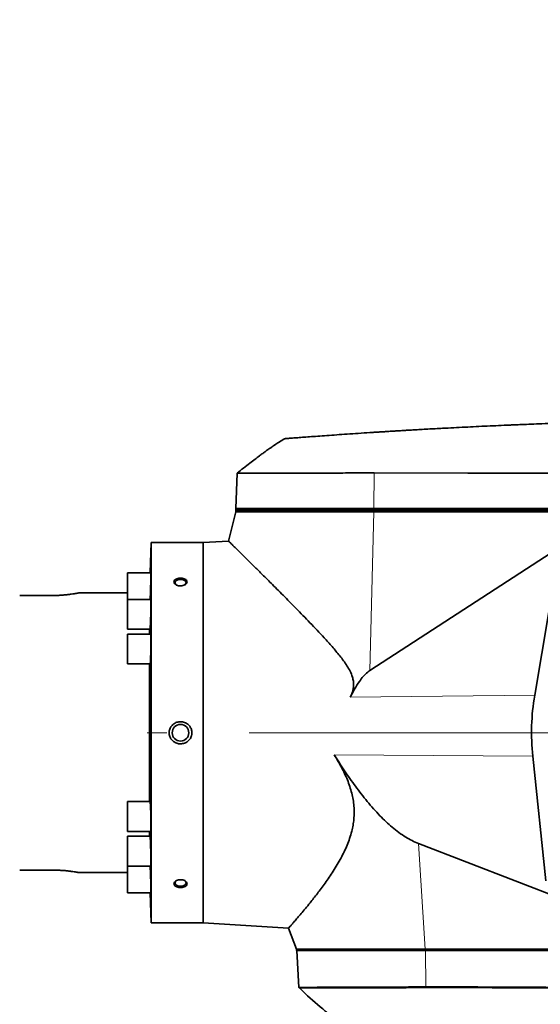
# Model space of a CAD drawing. Header units: millimetres. Extents: x 0 to 12118, y 0 to 8400.
# Tile 75 of 128: x 7676 to 7997, y 1580 to 2186. Entities that reach past the tile are written whole.
import ezdxf

# ---------------------------------------------------------------- set-up
doc = ezdxf.new("R2010")
doc.units = ezdxf.units.MM
doc.header["$LTSCALE"] = 20
doc.linetypes.add('CENTERX2', pattern=[20.32, 12.7, -2.54, 2.54, -2.54])
doc.styles.add('SLDTEXTSTYLE0', font='TXT', dxfattribs={"width": 0.605})
doc.dimstyles.new('SLDDIMSTYLE9', dxfattribs={"dimtxt": 70, "dimasz": 70, "dimexe": 0, "dimexo": 0.0625, "dimgap": 17.5, "dimtad": 0, "dimtih": 1, "dimtoh": 1, "dimdec": 1, "dimrnd": 1e-09, "dimzin": 12, "dimdsep": 46, "dimtxsty": 'SLDTEXTSTYLE0', "dimsah": 1, "dimcen": 0, "dimadec": 0, "dimazin": 3, "dimtfac": 1, "dimtofl": 0, "dimtmove": 0, "dimatfit": 3, "dimfxl": 1, "dimfrac": 2, "dimtolj": 1, "dimtzin": 12, "dimarcsym": 0})

# ---------------------------------------------------------------- blocks, each defined once
blk = doc.blocks.new('_D_52')
at = {"color": 7, "linetype": 'Continuous', "lineweight": 0}
for p, q in [((7181.99, 2122.19), (7643.47, 2581.32)), ((7643.47, 2581.32), (8689.06, 2581.32)), ((6804.86, 1746.97), (7181.99, 2122.19))]:
    blk.add_line(p, q, dxfattribs=at)
at = {"color": 7, "linetype": 'Continuous', "lineweight": 18}
blk.add_solid([(7181.99, 2122.19), (7238.67, 2164.47), (7224.57, 2178.65)], dxfattribs=at)
at = {"color": 7, "linetype": 'Continuous', "lineweight": 18, "char_height": 70, "attachment_point": 1, "style": 'SLDTEXTSTYLE0'}
for s, insert in [('R532', (7673.47, 2886.42)), ('Smallest circumscribed', (7673.47, 2778.99)), ('radius axis 1 front side.', (7673.47, 2671.56))]:
    blk.add_mtext(s, dxfattribs=dict(at, insert=insert))

msp = doc.modelspace()

# ---------------------------------------------------------------- linework, layer by layer
at = {"color": 7, "linetype": 'Continuous', "lineweight": 35}
for p, q in [((7810.147828, 1906.602387), (7809.392318, 1884.967397)), ((7809.357397, 1883.967397), (7809.357397, 1882.967397)), ((7894.427193, 1883.967397), (7809.357397, 1883.967397)), ((7809.392318, 1884.967397), (7809.453481, 1883.967397)), ((7894.448318, 1884.967397), (7809.392318, 1884.967397)), ((8042.094125, 1883.967397), (7894.427193, 1883.967397)), ((8037.158097, 1884.967397), (7894.448318, 1884.967397)), ((7809.357397, 1882.967397), (7804.921639, 1864.908224)), ((7809.357397, 1882.967397), (7894.427193, 1882.967397)), ((8041.605315, 1882.44658), (7891.918436, 1785.254023)), ((7894.427193, 1882.967397), (8042.094125, 1882.967397)), ((7757.270095, 1863.967397), (7756.618844, 1845.318013)), ((7789.357397, 1863.967397), (7757.270095, 1863.967397)), ((7757.270095, 1629.967397), (7757.270095, 1863.967397)), ((7804.939557, 1864.920442), (7789.357397, 1863.967397)), ((7789.357397, 1863.967397), (7789.357397, 1629.967397)), ((7757.100729, 1845.318013), (7742.770095, 1845.318013)), ((7742.770095, 1845.318013), (7742.770095, 1828.949395)), ((8006.468857, 1846.962683), (7993.367345, 1770.007132)), ((7696.357397, 1831.411394), (7676.357397, 1831.411394)), ((7742.770095, 1832.967397), (7712.670556, 1832.967397)), ((7757.100729, 1828.949395), (7742.770095, 1828.949395)), ((7742.770095, 1828.949395), (7742.770095, 1810.649395)), ((7742.770095, 1810.649395), (7756.563076, 1810.649395)), ((7756.949319, 1807.617397), (7742.770095, 1807.617397)), ((7742.770095, 1807.617397), (7742.770095, 1789.317397)), ((7756.187551, 1807.617397), (7756.187551, 1810.649395)), ((7742.770095, 1789.317397), (7756.63272, 1789.317397)), ((7756.187551, 1704.617397), (7756.187551, 1789.317397)), ((7992.180052, 1732.542741), (8000.282276, 1655.864123)), ((7756.63451, 1704.617397), (7742.770095, 1704.617397)), ((7742.770095, 1704.617397), (7742.770095, 1686.317397)), ((7742.770095, 1686.317397), (7757.100729, 1686.317397)), ((7756.187551, 1683.285398), (7756.187551, 1686.317397)), ((7756.565692, 1683.285398), (7742.770095, 1683.285398)), ((7742.770095, 1683.285398), (7742.770095, 1664.985398)), ((7921.847726, 1678.870945), (8090.206861, 1613.967397)), ((7696.357397, 1662.523399), (7676.357397, 1662.523399)), ((7712.670556, 1660.967397), (7742.770095, 1660.967397)), ((7742.770095, 1664.985398), (7757.100729, 1664.985398)), ((7742.770095, 1664.985398), (7742.770095, 1648.61678)), ((7742.770095, 1648.61678), (7757.100729, 1648.61678)), ((7756.618844, 1648.61678), (7757.270095, 1629.967397)), ((7757.270095, 1629.967397), (7789.357397, 1629.967397)), ((7789.357397, 1629.967397), (7841.859979, 1626.756201)), ((7841.844714, 1626.765374), (7846.757397, 1613.967397)), ((7846.757397, 1613.967397), (7846.757397, 1612.967397)), ((7925.984288, 1613.967397), (7846.757397, 1613.967397)), ((7925.984288, 1612.967397), (7846.757397, 1612.967397)), ((7846.91462, 1612.967397), (7848.100654, 1590.336527)), ((8090.206861, 1613.967397), (7925.984288, 1613.967397)), ((8141.946783, 1612.967397), (7925.984288, 1612.967397)), ((7848.027872, 1590.407166), (7848.671308, 1589.796413)), ((7926.257067, 1590.632704), (7926.268688, 1590.63249))]:
    msp.add_line(p, q, dxfattribs=at)
at = {"color": 8, "linetype": 'Continuous', "lineweight": 18}
for p, q in [((7894.527895, 1906.806464), (7894.448318, 1884.967397)), ((7894.427193, 1883.967397), (7894.427193, 1882.967397)), ((7894.448318, 1884.967397), (7894.4547, 1883.967397)), ((7891.918436, 1785.254023), (7894.427193, 1882.967397)), ((7993.367345, 1770.007132), (7879.816311, 1768.7713)), ((7992.180052, 1732.542741), (7869.976119, 1733.375895)), ((7921.847726, 1678.870945), (7925.984288, 1613.967397)), ((7925.984288, 1612.967397), (7925.984288, 1613.967397)), ((7926.257067, 1590.632704), (7926.063378, 1612.967397)), ((7926.352889, 1589.999737), (7926.268688, 1590.63249))]:
    msp.add_line(p, q, dxfattribs=at)
at = {"color": 7, "linetype": 'CENTERX2', "lineweight": 18}
msp.add_line((8478.081198, 1746.967397), (7754.798267, 1746.967397), dxfattribs=at)
at = {"color": 7, "linetype": 'Continuous', "lineweight": 35, "flags": 128}
for points in [[(8037.237189, 1906.673352), (8009.705454, 1906.700789), (7952.116671, 1906.752817), (7894.527895, 1906.806464)], [(7777.870362, 1837.899707), (7778.203763, 1838.161824), (7778.653358, 1838.785788), (7778.745784, 1839.464813), (7778.471026, 1840.125316), (7777.858858, 1840.695721), (7776.975618, 1841.114217), (7775.917019, 1841.335451), (7774.797776, 1841.335451), (7773.739176, 1841.114217), (7772.855936, 1840.695721), (7772.243768, 1840.125316), (7771.96901, 1839.464813), (7772.061436, 1838.785788), (7772.511031, 1838.161824), (7773.177127, 1837.705687)], [(7773.177127, 1656.229106), (7772.855936, 1656.042731), (7772.243768, 1655.472326), (7771.96901, 1654.811823), (7772.061436, 1654.132798), (7772.511031, 1653.508834), (7773.269074, 1653.007547), (7774.253419, 1652.68326), (7775.357397, 1652.571113)], [(7775.357397, 1652.571113), (7776.461375, 1652.68326), (7777.44572, 1653.007547), (7778.203763, 1653.508834), (7778.653358, 1654.132798), (7778.745784, 1654.811823), (7778.471026, 1655.472326), (7777.858858, 1656.042731), (7777.761351, 1656.104591)]]:
    msp.add_lwpolyline(points, dxfattribs=at)
at = {"color": 7, "linetype": 'Continuous', "lineweight": 35}
msp.add_circle((7775.357397, 1746.967397), 5.1, dxfattribs=at)
msp.add_ellipse((8129.206108, 1746.967397), major_axis=(137.786038, 0), ratio=0.9981278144, start_param=2.9732714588, end_param=3.2466710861, dxfattribs=at)
for points, knots in [([(8150.357397, 1939.967397), (8143.903194, 1939.958418), (8131.356054, 1939.940963), (8113.077665, 1939.80582), (8095.883773, 1939.608252), (8079.774534, 1939.354655), (8064.750005, 1939.059976), (8050.810159, 1938.735985), (8038.029842, 1938.396117), (8026.394588, 1938.051164), (8015.889896, 1937.710733), (8006.426343, 1937.380382), (7998.280712, 1937.077789), (7991.374516, 1936.808284), (7985.812724, 1936.582674), (7982.258442, 1936.433983), (7980.446538, 1936.357066), (7979.92864, 1936.335013), (7979.421439, 1936.31335), (7978.924935, 1936.292082), (7978.439128, 1936.271212), (7975.821447, 1936.158443), (7971.068514, 1935.949298), (7964.177193, 1935.634149), (7957.286425, 1935.307115), (7950.396232, 1934.968197), (7943.506634, 1934.617397), (7935.918452, 1934.217905), (7929.070121, 1933.843715), (7923.220879, 1933.514084), (7919.328826, 1933.290564), (7916.503578, 1933.125824), (7914.572555, 1933.012113), (7913.097441, 1932.924753), (7911.18832, 1932.810981), (7908.649862, 1932.658263), (7905.794482, 1932.484371), (7902.936925, 1932.308266), (7900.187468, 1932.13693), (7897.412666, 1931.962078), (7894.64453, 1931.785715), (7890.403713, 1931.512576), (7884.769013, 1931.142555), (7877.9326, 1930.681573), (7871.426649, 1930.231923), (7865.330455, 1929.800874), (7859.727887, 1929.396424), (7854.686842, 1929.025735), (7850.271939, 1928.695803), (7846.540325, 1928.413077), (7843.539519, 1928.183175), (7841.290844, 1928.009388), (7839.909742, 1927.902025), (7839.297734, 1927.854293), (7839.412985, 1927.863279), (7839.436634, 1927.865122)], [0, 0, 0, 0, 0.0555846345, 0.1080579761, 0.1574200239, 0.2036707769, 0.2468102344, 0.2868383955, 0.3237552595, 0.3569152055, 0.3870870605, 0.4142708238, 0.4384664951, 0.4572869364, 0.4737933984, 0.4864049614, 0.4879237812, 0.4894118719, 0.4908692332, 0.4922958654, 0.4936917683, 0.495056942, 0.5148606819, 0.5346644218, 0.5544681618, 0.5742719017, 0.5940756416, 0.6138793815, 0.6397130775, 0.6531425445, 0.664333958, 0.6732873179, 0.6775153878, 0.6809930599, 0.6860135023, 0.6939862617, 0.7028940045, 0.7106509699, 0.7186397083, 0.7266321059, 0.7346762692, 0.7427169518, 0.7637641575, 0.7847353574, 0.8056614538, 0.8267211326, 0.8477294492, 0.8686399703, 0.8897068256, 0.9106943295, 0.931617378, 0.9527003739, 0.9736621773, 0.9945956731, 1, 1, 1, 1]), ([(7839.357311, 1927.858939), (7838.24386, 1927.171945), (7836.198455, 1925.90994), (7833.493154, 1924.114823), (7831.429684, 1922.703877), (7829.986113, 1921.694094), (7828.825625, 1920.872021), (7827.563251, 1919.967563), (7825.872392, 1918.738533), (7823.701879, 1917.133715), (7821.019934, 1915.113674), (7817.787431, 1912.631325), (7814.109315, 1909.757548), (7811.516177, 1907.689322), (7810.183613, 1906.6265)], [0, 0, 0, 0, 0.1087000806, 0.1996816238, 0.2697282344, 0.3163987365, 0.3460560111, 0.3878930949, 0.4454302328, 0.5197382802, 0.61217727, 0.7244034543, 0.8583762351, 1, 1, 1, 1]), ([(7894.527895, 1906.806464), (7892.168296, 1906.800427), (7887.449098, 1906.788353), (7880.426435, 1906.770953), (7873.48527, 1906.753499), (7866.512026, 1906.736002), (7859.621514, 1906.719014), (7852.815439, 1906.702168), (7846.313455, 1906.686404), (7840.229727, 1906.671536), (7834.660384, 1906.658221), (7829.574501, 1906.645915), (7824.976333, 1906.635046), (7820.950305, 1906.625414), (7817.55568, 1906.617494), (7814.764681, 1906.610901), (7812.584299, 1906.605855), (7811.086582, 1906.602341), (7810.25516, 1906.60044), (7810.219802, 1906.600421), (7810.204347, 1906.600413)], [0, 0, 0, 0, 0.0516491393, 0.1032982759, 0.1561818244, 0.2090653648, 0.2657592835, 0.3224531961, 0.3807941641, 0.439135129, 0.495829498, 0.5525238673, 0.610865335, 0.6692068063, 0.7259012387, 0.782595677, 0.8409372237, 0.899278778, 0.9559731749, 1, 1, 1, 1]), ([(7804.940589, 1864.903566), (7804.935262, 1864.908819), (7804.848334, 1864.994527), (7805.182964, 1864.664615), (7805.959049, 1863.899261), (7807.227487, 1862.648036), (7808.845919, 1861.050792), (7810.870258, 1859.051795), (7813.526256, 1856.426873), (7816.907805, 1853.081211), (7821.128092, 1848.898048), (7825.84521, 1844.211947), (7831.605713, 1838.469606), (7838.463442, 1831.603772), (7846.513878, 1823.459222), (7855.011474, 1814.757832), (7862.49012, 1806.845705), (7868.668677, 1799.991316), (7873.452398, 1794.328214), (7877.212104, 1789.280022), (7879.800843, 1784.884445), (7881.145263, 1781.704462), (7881.836824, 1778.747873), (7881.977528, 1776.141948), (7881.61877, 1773.511897), (7880.872629, 1771.045991), (7880.154342, 1769.499222), (7879.816311, 1768.7713)], [0, 0, 0, 0, 0.00285107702, 0.04652002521, 0.09019074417, 0.12930098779, 0.16841390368, 0.20848833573, 0.24856632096, 0.30132427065, 0.35409209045, 0.40835688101, 0.46263005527, 0.53599571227, 0.60937946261, 0.68478049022, 0.76019050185, 0.80234236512, 0.84458145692, 0.88676495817, 0.90837880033, 0.9299334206, 0.94402268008, 0.95848979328, 0.97259724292, 0.98710403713, 1, 1, 1, 1]), ([(7756.672557, 1828.949395), (7756.674847, 1828.984732), (7756.709119, 1829.513459), (7756.787506, 1831.332783), (7756.892739, 1834.161372), (7756.986041, 1837.312467), (7757.056013, 1840.303295), (7757.097453, 1842.853917), (7757.103834, 1844.572191), (7757.089322, 1845.378476), (7757.063977, 1845.24173), (7757.058243, 1845.210792)], [0, 0, 0, 0, 0.0097296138, 0.14557789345, 0.2814735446, 0.41736173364, 0.55319759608, 0.68896147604, 0.82466216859, 0.96033086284, 1, 1, 1, 1]), ([(7772.297893, 1841.332827), (7772.064222, 1841.142124), (7771.568703, 1840.737723), (7771.271137, 1839.969437), (7771.395094, 1839.156469), (7771.957316, 1838.403286), (7772.890276, 1837.794886), (7774.104266, 1837.401739), (7775.472502, 1837.278938), (7776.839331, 1837.450551), (7778.038725, 1837.898666), (7778.923687, 1838.562836), (7779.393657, 1839.353278), (7779.407487, 1840.172122), (7778.97696, 1840.931008), (7778.151884, 1841.556911), (7777.01429, 1841.989725), (7775.677469, 1842.184059), (7774.297202, 1842.109436), (7773.114874, 1841.808351), (7772.542783, 1841.475365), (7772.297893, 1841.332827)], [0, 0, 0, 0, 0.0474216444, 0.1005618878, 0.1530632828, 0.2054084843, 0.2582023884, 0.3118197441, 0.366260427, 0.4211899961, 0.4760902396, 0.5304399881, 0.5839194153, 0.63659336, 0.6889189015, 0.741516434, 0.7948574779, 0.8490629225, 0.9038899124, 0.9588590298, 1, 1, 1, 1]), ([(7712.670556, 1832.957301), (7712.672438, 1832.957639), (7712.677082, 1832.958473), (7712.168558, 1832.863404), (7711.23881, 1832.697366), (7709.875494, 1832.471463), (7708.151039, 1832.215945), (7706.07095, 1831.953261), (7703.71867, 1831.716294), (7701.127071, 1831.531722), (7698.646309, 1831.427505), (7697.032436, 1831.416146), (7696.357397, 1831.411394)], [0, 0, 0, 0, 0.0702440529, 0.1734101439, 0.2795320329, 0.3834427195, 0.4902574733, 0.5961227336, 0.7050161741, 0.811509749, 0.9211596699, 1, 1, 1, 1]), ([(7756.563076, 1810.657805), (7756.563447, 1810.655008), (7756.586158, 1810.483584), (7756.656376, 1811.094731), (7756.761174, 1812.529431), (7756.869977, 1814.907196), (7756.966651, 1817.804418), (7757.04271, 1820.936818), (7757.090554, 1823.932251), (7757.10662, 1826.481664), (7757.087224, 1828.201532), (7757.053116, 1829.009107), (7757.019072, 1828.87276), (7757.011331, 1828.84176)], [0, 0, 0, 0, 0.0017810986, 0.1091519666, 0.2165944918, 0.3240833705, 0.4315760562, 0.5390338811, 0.6464362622, 0.7537852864, 0.8611023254, 0.9684195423, 1, 1, 1, 1]), ([(7756.63272, 1789.324752), (7756.633141, 1789.322305), (7756.662722, 1789.150721), (7756.738494, 1789.761047), (7756.845603, 1791.19435), (7756.946455, 1793.571662), (7757.027729, 1796.468244), (7757.082551, 1799.599957), (7757.10565, 1802.595123), (7757.095545, 1805.145104), (7757.051426, 1806.866844), (7756.999487, 1807.676264), (7756.958655, 1807.540342), (7756.949319, 1807.509265)], [0, 0, 0, 0, 0.0015544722, 0.1089824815, 0.216464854, 0.3239609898, 0.4314297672, 0.5388457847, 0.646206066, 0.7535282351, 0.860842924, 0.9681832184, 1, 1, 1, 1]), ([(7891.918436, 1785.254023), (7891.477288, 1784.944091), (7889.99167, 1783.90036), (7887.803268, 1781.655724), (7885.082388, 1778.128711), (7882.395717, 1773.812444), (7880.678066, 1770.455499), (7879.816311, 1768.7713)], [0, 0, 0, 0, 0.0778872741, 0.2622948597, 0.4508069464, 0.7244666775, 1, 1, 1, 1]), ([(7782.357397, 1746.967397), (7782.354527, 1747.108933), (7782.33666, 1747.989878), (7781.943916, 1749.603489), (7780.722882, 1751.524755), (7778.910565, 1752.97424), (7776.676051, 1753.781722), (7774.25206, 1753.82205), (7772.104966, 1753.112298), (7770.376225, 1751.875225), (7769.086362, 1750.232163), (7768.434919, 1748.480713), (7768.376537, 1747.341034), (7768.357397, 1746.967397)], [0, 0, 0, 0, 0.019666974, 0.1224106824, 0.2254995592, 0.3308113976, 0.4390845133, 0.5497659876, 0.6614401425, 0.7471487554, 0.8417617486, 0.9481224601, 1, 1, 1, 1]), ([(7768.357397, 1746.967397), (7768.376821, 1746.590811), (7768.434367, 1745.475135), (7769.089703, 1743.684645), (7770.505653, 1741.89322), (7772.473458, 1740.629274), (7774.79624, 1740.053485), (7777.220583, 1740.269131), (7779.449655, 1741.278887), (7781.176499, 1742.960653), (7782.192211, 1744.961708), (7782.306789, 1746.352919), (7782.357397, 1746.967397)], [0, 0, 0, 0, 0.052295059, 0.1549299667, 0.2585861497, 0.3648440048, 0.4740164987, 0.5852165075, 0.6968734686, 0.8072302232, 0.9148564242, 1, 1, 1, 1]), ([(7841.86092, 1626.771597), (7841.895173, 1626.810222), (7841.965864, 1626.889938), (7842.645104, 1627.659464), (7843.76518, 1628.933272), (7845.328893, 1630.725825), (7847.271185, 1632.97424), (7849.555682, 1635.655634), (7852.170038, 1638.776198), (7855.481235, 1642.821812), (7859.553345, 1647.959642), (7864.395996, 1654.454384), (7869.404175, 1661.736445), (7874.052334, 1669.515307), (7877.398415, 1676.393035), (7879.507632, 1681.962655), (7880.730927, 1686.072814), (7881.583741, 1690.041558), (7882.104401, 1693.855786), (7882.304266, 1697.805168), (7882.154712, 1701.829839), (7881.64308, 1705.859178), (7880.790724, 1709.898186), (7879.599471, 1713.950262), (7877.610965, 1719.304114), (7874.517753, 1725.86456), (7871.496725, 1730.860988), (7869.976119, 1733.375895)], [0, 0, 0, 0, 0.040823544, 0.084252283, 0.1289543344, 0.1736599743, 0.217163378, 0.2606707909, 0.3050992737, 0.3495317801, 0.412913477, 0.476305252, 0.5415106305, 0.6066991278, 0.663038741, 0.6915975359, 0.7201483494, 0.7430324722, 0.7659119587, 0.7894088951, 0.8129029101, 0.8358228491, 0.8587449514, 0.8823594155, 0.9059789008, 0.9526753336, 1, 1, 1, 1]), ([(7869.976119, 1733.375895), (7872.073413, 1730.09887), (7876.267756, 1723.545206), (7883.007502, 1713.965328), (7890.181019, 1704.657925), (7897.669425, 1696.191069), (7904.286573, 1689.905957), (7909.720639, 1685.601578), (7913.811009, 1682.847091), (7917.846902, 1680.555082), (7920.510634, 1679.433791), (7921.847726, 1678.870945)], [0, 0, 0, 0, 0.1530008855, 0.30598373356, 0.46037020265, 0.61467387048, 0.74966240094, 0.81815945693, 0.88662954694, 0.94309236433, 1, 1, 1, 1]), ([(7756.951046, 1686.324308), (7756.951486, 1686.322008), (7756.984348, 1686.150148), (7757.033425, 1686.760396), (7757.086723, 1688.192992), (7757.106108, 1690.568231), (7757.092413, 1693.461501), (7757.046157, 1696.590544), (7756.971761, 1699.585478), (7756.87565, 1702.137949), (7756.768991, 1703.863527), (7756.683371, 1704.675849), (7756.643626, 1704.539947), (7756.63451, 1704.508777)], [0, 0, 0, 0, 0.0014575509, 0.1089220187, 0.2163323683, 0.3236879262, 0.4310080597, 0.538324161, 0.6456689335, 0.7530654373, 0.8605182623, 0.968009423, 1, 1, 1, 1]), ([(7757.013646, 1664.99335), (7757.014079, 1664.990705), (7757.042162, 1664.818948), (7757.075792, 1665.430129), (7757.105152, 1666.864318), (7757.09822, 1669.239913), (7757.059128, 1672.13333), (7756.990363, 1675.262508), (7756.898667, 1678.257546), (7756.792253, 1680.809789), (7756.684843, 1682.533976), (7756.604358, 1683.344743), (7756.572872, 1683.208357), (7756.565692, 1683.177258)], [0, 0, 0, 0, 0.0016803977, 0.1091032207, 0.2164694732, 0.3237946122, 0.4311082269, 0.5384437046, 0.645827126, 0.7532677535, 0.8607526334, 0.9682481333, 1, 1, 1, 1]), ([(7712.670556, 1660.977492), (7712.672438, 1660.977154), (7712.677082, 1660.97632), (7712.168558, 1661.071389), (7711.23881, 1661.237427), (7709.875494, 1661.46333), (7708.151039, 1661.718848), (7706.07095, 1661.981533), (7703.71867, 1662.2185), (7701.127071, 1662.403071), (7698.646309, 1662.507288), (7697.032436, 1662.518647), (7696.357397, 1662.523399)], [0, 0, 0, 0, 0.0702440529, 0.1734101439, 0.2795320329, 0.3834427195, 0.4902574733, 0.5961227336, 0.7050161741, 0.811509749, 0.9211596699, 1, 1, 1, 1]), ([(7757.060977, 1648.625789), (7757.061354, 1648.622793), (7757.083001, 1648.451173), (7757.099399, 1649.063316), (7757.103233, 1650.498921), (7757.07036, 1652.875825), (7757.007996, 1655.767075), (7756.92041, 1658.90693), (7756.817311, 1661.864235), (7756.728413, 1664.007483), (7756.68248, 1664.771934), (7756.669653, 1664.985398)], [0, 0, 0, 0, 0.0023992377, 0.1374363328, 0.2724154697, 0.4073709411, 0.5423448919, 0.6773733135, 0.8124733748, 0.9476351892, 1, 1, 1, 1]), ([(7772.198127, 1652.672626), (7772.473185, 1652.503179), (7773.060031, 1652.141657), (7774.278744, 1651.829665), (7775.651136, 1651.749186), (7777.007039, 1651.941163), (7778.173031, 1652.385592), (7779.009042, 1653.034636), (7779.421251, 1653.812484), (7779.376217, 1654.630722), (7778.891346, 1655.401164), (7778.020774, 1656.041987), (7776.850153, 1656.479595), (7775.499331, 1656.655155), (7774.119727, 1656.537819), (7772.877347, 1656.137246), (7771.925505, 1655.506935), (7771.372998, 1654.731717), (7771.278826, 1653.913377), (7771.58446, 1653.199256), (7772.015744, 1652.829142), (7772.198127, 1652.672626)], [0, 0, 0, 0, 0.0474447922, 0.1012254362, 0.1557540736, 0.2107117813, 0.2655691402, 0.3198188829, 0.3731824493, 0.4257801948, 0.478107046, 0.5307809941, 0.5842358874, 0.6385425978, 0.6934188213, 0.7483670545, 0.8028521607, 0.8565010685, 0.9092997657, 0.9616442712, 1, 1, 1, 1]), ([(7848.137106, 1590.338437), (7848.17364, 1590.338664), (7848.25174, 1590.339148), (7849.196432, 1590.345236), (7850.766126, 1590.352513), (7852.984396, 1590.358273), (7855.857103, 1590.369409), (7859.350027, 1590.390104), (7863.395618, 1590.410847), (7867.985576, 1590.426107), (7873.14991, 1590.445112), (7878.808424, 1590.470871), (7884.860328, 1590.495191), (7891.306684, 1590.517434), (7898.178307, 1590.537505), (7906.261094, 1590.580775), (7913.89662, 1590.56842), (7920.889439, 1590.660246), (7924.467945, 1590.641884), (7926.257067, 1590.632704)], [0, 0, 0, 0, 0.0535467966, 0.1144692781, 0.1736689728, 0.2328686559, 0.2937881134, 0.3547075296, 0.413910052, 0.4731125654, 0.5340356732, 0.5949587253, 0.6541516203, 0.7133445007, 0.7742569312, 0.8351693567, 0.9170128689, 0.9585094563, 1, 1, 1, 1]), ([(7848.731635, 1589.857476), (7849.847732, 1588.763365), (7854.868223, 1583.841775), (7864.386488, 1575.722811), (7876.262879, 1566.203915), (7884.274003, 1560.648219), (7887.789243, 1558.210408)], [0, 0, 0, 0, 0.0931541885, 0.4190314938, 0.7450739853, 1, 1, 1, 1]), ([(7926.268688, 1590.63249), (7932.85004, 1590.657713), (7946.011962, 1590.708156), (7965.755731, 1590.529449), (8005.239389, 1590.396277), (8051.354775, 1590.173877), (8097.495499, 1590.005637), (8123.919908, 1589.949711), (8137.132189, 1589.909738), (8143.738329, 1589.889752)], [0, 0, 0, 0, 0.0907946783, 0.181578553, 0.2723574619, 0.635472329, 0.8177361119, 0.9088680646, 1, 1, 1, 1])]:
    msp.add_open_spline(points, degree=3, knots=knots, dxfattribs=at)
at = {"color": 8, "linetype": 'Continuous', "lineweight": 18}
for points, knots in [([(7848.672391, 1589.796418), (7848.793265, 1589.797349), (7849.035392, 1589.799214), (7851.00956, 1589.805889), (7854.12863, 1589.809547), (7858.473237, 1589.827477), (7863.952069, 1589.848618), (7870.491711, 1589.861027), (7878.008589, 1589.887257), (7886.397745, 1589.907704), (7894.78347, 1589.926884), (7902.858995, 1589.949133), (7910.432162, 1589.973688), (7918.270301, 1589.983025), (7923.656513, 1589.994162), (7926.352889, 1589.999737)], [0, 0, 0, 0, 0.0829270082, 0.1661158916, 0.2497660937, 0.3327839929, 0.4160296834, 0.4996628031, 0.5826443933, 0.6659509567, 0.7495494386, 0.8117874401, 0.8741190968, 0.936983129, 1, 1, 1, 1]), ([(7926.352889, 1589.999737), (7935.414398, 1590.026519), (7953.537392, 1590.080083), (7980.722938, 1589.874838), (8007.908027, 1589.812466), (8038.113712, 1589.721707), (8071.339932, 1589.631776), (8107.586687, 1589.543685), (8131.751123, 1589.50255), (8143.833341, 1589.481983)], [0, 0, 0, 0, 0.1250005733, 0.2500008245, 0.3750007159, 0.5000005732, 0.6666670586, 0.8333335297, 1, 1, 1, 1])]:
    msp.add_open_spline(points, degree=3, knots=knots, dxfattribs=at)

# ---------------------------------------------------------------- dimensions: what is measured, and where the dimension line sits
at = {"color": 7, "linetype": 'Continuous', "lineweight": 18}
dim = msp.add_radius_dim(center=(6804.857394, 1746.967397), mpoint=(7181.994987, 2122.188979), text='<>\\PSmallest circumscribed \\Pradius axis 1 front side.', dimstyle='SLDDIMSTYLE9', dxfattribs=at)
dim.commit()
dim.dimension.update_dxf_attribs({"geometry": '_D_52', "text_midpoint": (8181.263544, 2742.467169), "dimtype": 164})

doc.saveas('drawing.dxf')
